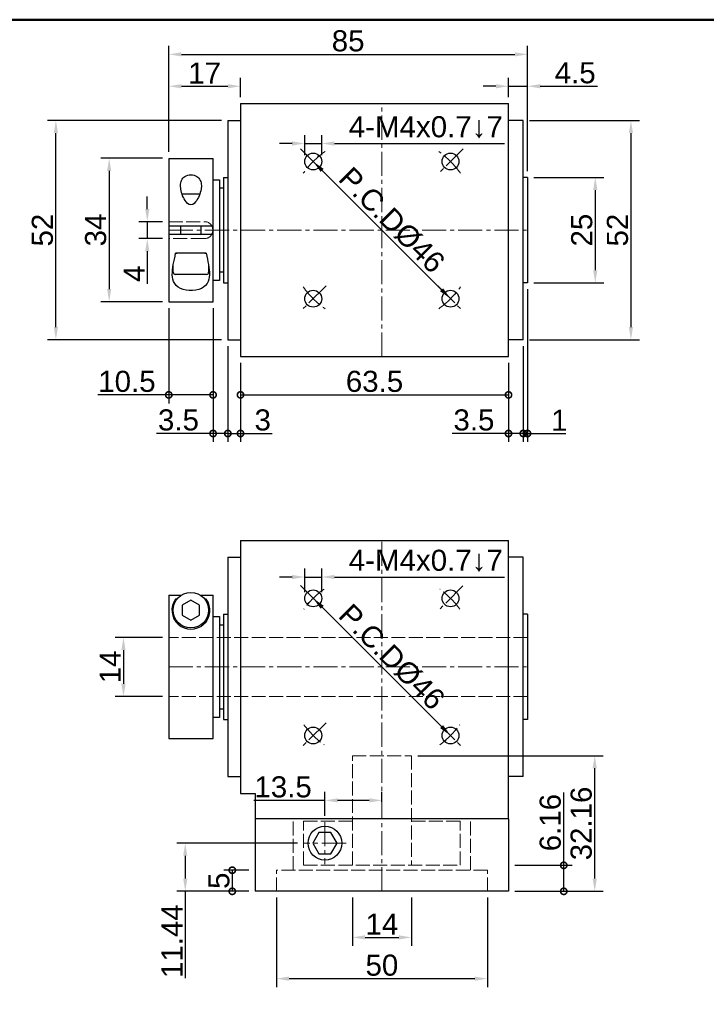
# Model space of a CAD drawing. Header units: millimetres. Extents: x 2723 to 3304, y 721 to 1129.
# Tile 3 of 8: x 2852 to 3014, y 895 to 1129. Entities that reach past the tile are written whole.
import ezdxf

# ---------------------------------------------------------------- set-up
doc = ezdxf.new("R2010")
doc.units = ezdxf.units.MM
doc.linetypes.add('CENTER2', pattern=[28.575, 19.05, -3.175, 3.175, -3.175])
doc.linetypes.add('DASHED', pattern=[0.2068, 0.1655, -0.0413])
for name, color, linetype, lineweight in [('中心線', 6, 'CENTER2', 5), ('剖面線', 2, 'DASHED', 5), ('圖框', 7, 'Continuous', 50), ('標註', 4, 'Continuous', 13)]:
    doc.layers.add(name, color=color, linetype=linetype, lineweight=lineweight)
doc.layers.add('產品', color=7, linetype='Continuous')
doc.styles.get("Standard").update_dxf_attribs({"font": 'arial.ttf'})
doc.dimstyles.new('yuetai', dxfattribs={"dimtxt": 5, "dimasz": 3, "dimexe": 2, "dimexo": 1.5, "dimtad": 1, "dimdsep": 46, "dimtxsty": 'Standard', "dimcen": 0, "dimadec": 0, "dimazin": 0, "dimtfac": 1, "dimtmove": 0, "dimatfit": 3, "dimfxl": 1, "dimarcsym": 0})

# ---------------------------------------------------------------- blocks, each defined once
blk = doc.blocks.new('標題欄框 下標註')
at = {"layer": '圖框'}
blk.add_lwpolyline([(2.28, 89.91), (287.28, 89.91), (287.28, 273.91), (2.28, 273.91)], close=True, dxfattribs=at)
blk = doc.blocks.new('_DotSmall')
at = {"color": 0, "linetype": 'ByBlock', "const_width": 0.5}
blk.add_lwpolyline([(-0.0625, 0, 1), (0.0625, 0, 1)], format="xyb", close=True, dxfattribs=at)
blk = doc.blocks.new('*D4')
at = {"layer": 'Defpoints', "color": 0, "transparency": 16777216}
for p in [(2967.55, 928.04), (2980.63, 928.04), (2967.55, 921.88)]:
    blk.add_point(p, dxfattribs=at)
at = {"layer": '標註', "color": 0, "lineweight": -2, "transparency": 16777216}
for p, q in [((2980.63, 928.04), (2980.63, 945.3)), ((2969.05, 928.04), (2982.63, 928.04)), ((2980.63, 921.88), (2980.63, 928.04)), ((2969.05, 921.88), (2982.63, 921.88))]:
    blk.add_line(p, q, dxfattribs=at)
at = {"layer": '標註', "color": 0, "lineweight": -2, "transparency": 16777216, "xscale": 3, "yscale": 3, "zscale": 3}
for p, rotation in [((2980.63, 928.04), 90), ((2980.63, 921.88), 270)]:
    blk.add_blockref('_DotSmall', p, dxfattribs=dict(at, rotation=rotation))
at = {"layer": '標註', "color": 0, "transparency": 16777216, "insert": (2977.45, 938.17), "char_height": 5, "attachment_point": 5, "rotation": 90}
blk.add_mtext('6.16', dxfattribs=at)
blk = doc.blocks.new('*D5')
at = {"layer": 'Defpoints', "color": 0, "transparency": 16777216}
for p in [(2944.55, 954.04), (2987.97, 954.04), (2967.55, 921.88)]:
    blk.add_point(p, dxfattribs=at)
at = {"layer": '標註', "color": 0, "lineweight": -2, "transparency": 16777216}
for p, q in [((2946.05, 954.04), (2989.97, 954.04)), ((2987.97, 924.88), (2987.97, 951.04)), ((2969.05, 921.88), (2989.97, 921.88))]:
    blk.add_line(p, q, dxfattribs=at)
at = {"layer": '標註', "color": 0, "transparency": 16777216}
for points in [[(2987.47, 951.04), (2988.47, 951.04), (2987.97, 954.04)], [(2987.47, 924.88), (2988.47, 924.88), (2987.97, 921.88)]]:
    blk.add_solid(points, dxfattribs=at)
at = {"layer": '標註', "color": 0, "transparency": 16777216, "insert": (2984.79, 937.96), "char_height": 5, "attachment_point": 5, "rotation": 90}
blk.add_mtext('32.16', dxfattribs=at)
blk = doc.blocks.new('*D6')
at = {"layer": 'Defpoints', "color": 0, "transparency": 16777216}
for p in [(2921.28, 1094.91), (2953.81, 1062.39), (2953.81, 1062.39)]:
    blk.add_point(p, dxfattribs=at)
at = {"layer": '標註', "color": 0, "lineweight": -2, "transparency": 16777216}
for p, q in [((2922.34, 1095.98), (2922.7, 1096.33)), ((2923.4, 1092.79), (2951.69, 1064.51)), ((2954.87, 1063.45), (2955.22, 1063.8))]:
    blk.add_line(p, q, dxfattribs=at)
at = {"layer": '標註', "color": 0, "transparency": 16777216}
for points in [[(2923.76, 1093.15), (2923.05, 1092.44), (2921.28, 1094.91)], [(2952.04, 1064.86), (2951.33, 1064.16), (2953.81, 1062.39)]]:
    blk.add_solid(points, dxfattribs=at)
at = {"layer": '標註', "color": 0, "transparency": 16777216, "insert": (2939.89, 1081), "char_height": 5, "attachment_point": 5, "rotation": 315}
blk.add_mtext('P.C.DØ46', dxfattribs=at)
blk = doc.blocks.new('*D7')
at = {"layer": 'Defpoints', "color": 0, "transparency": 16777216}
for p in [(2904.05, 1048.65), (2967.55, 1048.65), (2967.55, 1039.58)]:
    blk.add_point(p, dxfattribs=at)
at = {"layer": '標註', "color": 0, "lineweight": -2, "transparency": 16777216}
for p, q in [((2904.05, 1047.15), (2904.05, 1037.58)), ((2967.55, 1047.15), (2967.55, 1037.58)), ((2904.05, 1039.58), (2967.55, 1039.58))]:
    blk.add_line(p, q, dxfattribs=at)
at = {"layer": '標註', "color": 0, "lineweight": -2, "transparency": 16777216, "xscale": 3, "yscale": 3, "zscale": 3, "rotation": 180}
blk.add_blockref('_DotSmall', (2904.05, 1039.58), dxfattribs=at)
at = {"layer": '標註', "color": 0, "lineweight": -2, "transparency": 16777216, "xscale": 3, "yscale": 3, "zscale": 3}
blk.add_blockref('_DotSmall', (2967.55, 1039.58), dxfattribs=at)
at = {"layer": '標註', "color": 0, "transparency": 16777216, "insert": (2935.8, 1042.76), "char_height": 5, "attachment_point": 5}
blk.add_mtext('63.5', dxfattribs=at)
blk = doc.blocks.new('*D8')
at = {"layer": 'Defpoints', "color": 0, "transparency": 16777216}
for p in [(2901.05, 1052.65), (2904.05, 1048.65), (2901.05, 1030.43)]:
    blk.add_point(p, dxfattribs=at)
at = {"layer": '標註', "color": 0, "lineweight": -2, "transparency": 16777216}
for p, q in [((2901.05, 1051.15), (2901.05, 1028.43)), ((2904.05, 1047.15), (2904.05, 1028.43)), ((2901.05, 1030.43), (2904.05, 1030.43)), ((2904.05, 1030.43), (2911.57, 1030.43))]:
    blk.add_line(p, q, dxfattribs=at)
at = {"layer": '標註', "color": 0, "lineweight": -2, "transparency": 16777216, "xscale": 3, "yscale": 3, "zscale": 3, "rotation": 180}
blk.add_blockref('_DotSmall', (2901.05, 1030.43), dxfattribs=at)
at = {"layer": '標註', "color": 0, "lineweight": -2, "transparency": 16777216, "xscale": 3, "yscale": 3, "zscale": 3}
blk.add_blockref('_DotSmall', (2904.05, 1030.43), dxfattribs=at)
at = {"layer": '標註', "color": 0, "transparency": 16777216, "insert": (2909.31, 1033.61), "char_height": 5, "attachment_point": 5}
blk.add_mtext('3', dxfattribs=at)
blk = doc.blocks.new('*D9')
at = {"layer": 'Defpoints', "color": 0, "transparency": 16777216}
for p in [(2971.05, 1052.65), (2967.55, 1048.65), (2971.05, 1030.43)]:
    blk.add_point(p, dxfattribs=at)
at = {"layer": '標註', "color": 0, "lineweight": -2, "transparency": 16777216}
for p, q in [((2971.05, 1051.15), (2971.05, 1028.43)), ((2967.55, 1047.15), (2967.55, 1028.43)), ((2967.55, 1030.43), (2954.16, 1030.43)), ((2971.05, 1030.43), (2967.55, 1030.43))]:
    blk.add_line(p, q, dxfattribs=at)
at = {"layer": '標註', "color": 0, "lineweight": -2, "transparency": 16777216, "xscale": 3, "yscale": 3, "zscale": 3, "rotation": 180}
blk.add_blockref('_DotSmall', (2967.55, 1030.43), dxfattribs=at)
at = {"layer": '標註', "color": 0, "lineweight": -2, "transparency": 16777216, "xscale": 3, "yscale": 3, "zscale": 3}
blk.add_blockref('_DotSmall', (2971.05, 1030.43), dxfattribs=at)
at = {"layer": '標註', "color": 0, "transparency": 16777216, "insert": (2959.35, 1033.61), "char_height": 5, "attachment_point": 5}
blk.add_mtext('3.5', dxfattribs=at)
blk = doc.blocks.new('*D10')
at = {"layer": 'Defpoints', "color": 0, "transparency": 16777216}
for p in [(2887.05, 1061.65), (2897.55, 1061.65), (2887.05, 1039.58)]:
    blk.add_point(p, dxfattribs=at)
at = {"layer": '標註', "color": 0, "lineweight": -2, "transparency": 16777216}
for p, q in [((2887.05, 1060.15), (2887.05, 1037.58)), ((2897.55, 1060.15), (2897.55, 1037.58)), ((2887.05, 1039.58), (2870.24, 1039.58)), ((2897.55, 1039.58), (2887.05, 1039.58))]:
    blk.add_line(p, q, dxfattribs=at)
at = {"layer": '標註', "color": 0, "lineweight": -2, "transparency": 16777216, "xscale": 3, "yscale": 3, "zscale": 3, "rotation": 180}
blk.add_blockref('_DotSmall', (2887.05, 1039.58), dxfattribs=at)
at = {"layer": '標註', "color": 0, "lineweight": -2, "transparency": 16777216, "xscale": 3, "yscale": 3, "zscale": 3}
blk.add_blockref('_DotSmall', (2897.55, 1039.58), dxfattribs=at)
at = {"layer": '標註', "color": 0, "transparency": 16777216, "insert": (2877.14, 1042.76), "char_height": 5, "attachment_point": 5}
blk.add_mtext('10.5', dxfattribs=at)
blk = doc.blocks.new('*D11')
at = {"layer": 'Defpoints', "color": 0, "transparency": 16777216}
for p in [(2972.05, 1066.15), (2971.05, 1052.65), (2972.05, 1030.43)]:
    blk.add_point(p, dxfattribs=at)
at = {"layer": '標註', "color": 0, "lineweight": -2, "transparency": 16777216}
for p, q in [((2972.05, 1064.65), (2972.05, 1028.43)), ((2971.05, 1051.15), (2971.05, 1028.43)), ((2971.05, 1030.43), (2968.05, 1030.43)), ((2971.05, 1030.43), (2972.05, 1030.43)), ((2972.05, 1030.43), (2981.14, 1030.43))]:
    blk.add_line(p, q, dxfattribs=at)
at = {"layer": '標註', "color": 0, "lineweight": -2, "transparency": 16777216, "xscale": 3, "yscale": 3, "zscale": 3}
blk.add_blockref('_DotSmall', (2971.05, 1030.43), dxfattribs=at)
at = {"layer": '標註', "color": 0, "lineweight": -2, "transparency": 16777216, "xscale": 3, "yscale": 3, "zscale": 3, "rotation": 180}
blk.add_blockref('_DotSmall', (2972.05, 1030.43), dxfattribs=at)
at = {"layer": '標註', "color": 0, "transparency": 16777216, "insert": (2979.59, 1033.57), "char_height": 5, "attachment_point": 5}
blk.add_mtext('1', dxfattribs=at)
blk = doc.blocks.new('*D12')
at = {"layer": 'Defpoints', "color": 0, "transparency": 16777216}
for p in [(2972.05, 1091.15), (2972.05, 1066.15), (2988.1, 1066.15)]:
    blk.add_point(p, dxfattribs=at)
at = {"layer": '標註', "color": 0, "lineweight": -2, "transparency": 16777216}
for p, q in [((2973.55, 1091.15), (2990.1, 1091.15)), ((2988.1, 1088.15), (2988.1, 1069.15)), ((2973.55, 1066.15), (2990.1, 1066.15))]:
    blk.add_line(p, q, dxfattribs=at)
at = {"layer": '標註', "color": 0, "transparency": 16777216}
for points in [[(2987.6, 1088.15), (2988.6, 1088.15), (2988.1, 1091.15)], [(2987.6, 1069.15), (2988.6, 1069.15), (2988.1, 1066.15)]]:
    blk.add_solid(points, dxfattribs=at)
at = {"layer": '標註', "color": 0, "transparency": 16777216, "insert": (2984.92, 1078.65), "char_height": 5, "attachment_point": 5, "rotation": 90}
blk.add_mtext('25', dxfattribs=at)
blk = doc.blocks.new('*D13')
at = {"layer": 'Defpoints', "color": 0, "transparency": 16777216}
for p in [(2971.05, 1104.65), (2971.05, 1052.65), (2996.55, 1052.65)]:
    blk.add_point(p, dxfattribs=at)
at = {"layer": '標註', "color": 0, "lineweight": -2, "transparency": 16777216}
for p, q in [((2972.55, 1104.65), (2998.55, 1104.65)), ((2996.55, 1101.65), (2996.55, 1055.65)), ((2972.55, 1052.65), (2998.55, 1052.65))]:
    blk.add_line(p, q, dxfattribs=at)
at = {"layer": '標註', "color": 0, "transparency": 16777216}
for points in [[(2996.05, 1101.65), (2997.05, 1101.65), (2996.55, 1104.65)], [(2996.05, 1055.65), (2997.05, 1055.65), (2996.55, 1052.65)]]:
    blk.add_solid(points, dxfattribs=at)
at = {"layer": '標註', "color": 0, "transparency": 16777216, "insert": (2993.38, 1078.65), "char_height": 5, "attachment_point": 5, "rotation": 90}
blk.add_mtext('52', dxfattribs=at)
blk = doc.blocks.new('*D20')
at = {"layer": 'Defpoints', "color": 0, "transparency": 16777216}
for p in [(2921.28, 991.34), (2921.28, 991.34), (2953.81, 958.82)]:
    blk.add_point(p, dxfattribs=at)
at = {"layer": '標註', "color": 0, "lineweight": -2, "transparency": 16777216}
for p, q in [((2920.22, 990.28), (2919.87, 989.93)), ((2951.69, 960.94), (2923.4, 989.22)), ((2952.75, 957.76), (2952.4, 957.4))]:
    blk.add_line(p, q, dxfattribs=at)
at = {"layer": '標註', "color": 0, "transparency": 16777216}
for points in [[(2923.76, 989.58), (2923.05, 988.87), (2921.28, 991.34)], [(2952.04, 961.29), (2951.33, 960.58), (2953.81, 958.82)]]:
    blk.add_solid(points, dxfattribs=at)
at = {"layer": '標註', "color": 0, "transparency": 16777216, "insert": (2939.89, 977.43), "char_height": 5, "attachment_point": 5, "rotation": 315}
blk.add_mtext('P.C.DØ46', dxfattribs=at)
blk = doc.blocks.new('*D22')
at = {"layer": 'Defpoints', "color": 0, "transparency": 16777216}
for p in [(2930.55, 921.88), (2944.55, 921.88), (2944.55, 910.95)]:
    blk.add_point(p, dxfattribs=at)
at = {"layer": '標註', "color": 0, "lineweight": -2, "transparency": 16777216}
for p, q in [((2930.55, 920.38), (2930.55, 908.95)), ((2944.55, 920.38), (2944.55, 908.95)), ((2933.55, 910.95), (2941.55, 910.95))]:
    blk.add_line(p, q, dxfattribs=at)
at = {"layer": '標註', "color": 0, "transparency": 16777216}
for points in [[(2933.55, 911.45), (2933.55, 910.45), (2930.55, 910.95)], [(2941.55, 911.45), (2941.55, 910.45), (2944.55, 910.95)]]:
    blk.add_solid(points, dxfattribs=at)
at = {"layer": '標註', "color": 0, "transparency": 16777216, "insert": (2937.55, 914.09), "char_height": 5, "attachment_point": 5}
blk.add_mtext('14', dxfattribs=at)
blk = doc.blocks.new('*D23')
at = {"layer": 'Defpoints', "color": 0, "transparency": 16777216}
for p in [(2912.55, 921.88), (2962.55, 921.88), (2962.55, 901.17)]:
    blk.add_point(p, dxfattribs=at)
at = {"layer": '標註', "color": 0, "lineweight": -2, "transparency": 16777216}
for p, q in [((2912.55, 920.38), (2912.55, 899.17)), ((2962.55, 920.38), (2962.55, 899.17)), ((2915.55, 901.17), (2959.55, 901.17))]:
    blk.add_line(p, q, dxfattribs=at)
at = {"layer": '標註', "color": 0, "transparency": 16777216}
for points in [[(2915.55, 901.67), (2915.55, 900.67), (2912.55, 901.17)], [(2959.55, 901.67), (2959.55, 900.67), (2962.55, 901.17)]]:
    blk.add_solid(points, dxfattribs=at)
at = {"layer": '標註', "color": 0, "transparency": 16777216, "insert": (2937.55, 904.34), "char_height": 5, "attachment_point": 5}
blk.add_mtext('50', dxfattribs=at)
blk = doc.blocks.new('*D24')
at = {"layer": 'Defpoints', "color": 0, "transparency": 16777216}
for p in [(2860.31, 1104.65), (2901.05, 1104.65), (2901.05, 1052.65)]:
    blk.add_point(p, dxfattribs=at)
at = {"layer": '標註', "color": 0, "lineweight": -2, "transparency": 16777216}
for p, q in [((2899.55, 1104.65), (2858.31, 1104.65)), ((2860.31, 1055.65), (2860.31, 1101.65)), ((2899.55, 1052.65), (2858.31, 1052.65))]:
    blk.add_line(p, q, dxfattribs=at)
at = {"layer": '標註', "color": 0, "transparency": 16777216}
for points in [[(2859.81, 1101.65), (2860.81, 1101.65), (2860.31, 1104.65)], [(2859.81, 1055.65), (2860.81, 1055.65), (2860.31, 1052.65)]]:
    blk.add_solid(points, dxfattribs=at)
at = {"layer": '標註', "color": 0, "transparency": 16777216, "insert": (2857.13, 1078.65), "char_height": 5, "attachment_point": 5, "rotation": 90}
blk.add_mtext('52', dxfattribs=at)
blk = doc.blocks.new('*D26')
at = {"layer": 'Defpoints', "color": 0, "transparency": 16777216}
for p in [(2923.28, 1099.19), (2919.28, 1094.91), (2923.28, 1094.91)]:
    blk.add_point(p, dxfattribs=at)
at = {"layer": '標註', "color": 0, "lineweight": -2, "transparency": 16777216}
for p, q in [((2919.28, 1096.41), (2919.28, 1101.19)), ((2923.28, 1096.41), (2923.28, 1101.19)), ((2916.28, 1099.19), (2913.28, 1099.19)), ((2919.28, 1099.19), (2923.28, 1099.19)), ((2926.28, 1099.19), (2966.62, 1099.19))]:
    blk.add_line(p, q, dxfattribs=at)
at = {"layer": '標註', "color": 0, "transparency": 16777216}
for points in [[(2916.28, 1099.69), (2916.28, 1098.69), (2919.28, 1099.19)], [(2926.28, 1099.69), (2926.28, 1098.69), (2923.28, 1099.19)]]:
    blk.add_solid(points, dxfattribs=at)
at = {"layer": '標註', "color": 0, "transparency": 16777216, "insert": (2947.95, 1103.05), "char_height": 5, "attachment_point": 5}
blk.add_mtext('4-M4x0.7↓7', dxfattribs=at)
blk = doc.blocks.new('*D37')
at = {"layer": 'Defpoints', "color": 0, "transparency": 16777216}
for p in [(2937.55, 943.44), (2937.55, 941.59), (2924.05, 938.29)]:
    blk.add_point(p, dxfattribs=at)
at = {"layer": '標註', "color": 0, "lineweight": -2, "transparency": 16777216}
for p, q in [((2924.05, 943.44), (2907.24, 943.44)), ((2924.05, 939.79), (2924.05, 945.44)), ((2934.55, 943.44), (2927.05, 943.44)), ((2937.55, 943.09), (2937.55, 945.44))]:
    blk.add_line(p, q, dxfattribs=at)
at = {"layer": '標註', "color": 0, "transparency": 16777216}
for points in [[(2927.05, 943.94), (2927.05, 942.94), (2924.05, 943.44)], [(2934.55, 943.94), (2934.55, 942.94), (2937.55, 943.44)]]:
    blk.add_solid(points, dxfattribs=at)
at = {"layer": '標註', "color": 0, "transparency": 16777216, "insert": (2914.14, 946.61), "char_height": 5, "attachment_point": 5}
blk.add_mtext('13.5', dxfattribs=at)
blk = doc.blocks.new('*D40')
at = {"layer": 'Defpoints', "color": 0, "transparency": 16777216}
for p in [(2887.05, 1095.68), (2872.93, 1061.68), (2887.05, 1061.68)]:
    blk.add_point(p, dxfattribs=at)
at = {"layer": '標註', "color": 0, "lineweight": -2, "transparency": 16777216}
for p, q in [((2885.55, 1095.68), (2870.93, 1095.68)), ((2872.93, 1092.68), (2872.93, 1064.68)), ((2885.55, 1061.68), (2870.93, 1061.68))]:
    blk.add_line(p, q, dxfattribs=at)
at = {"layer": '標註', "color": 0, "transparency": 16777216}
for points in [[(2872.43, 1092.68), (2873.43, 1092.68), (2872.93, 1095.68)], [(2872.43, 1064.68), (2873.43, 1064.68), (2872.93, 1061.68)]]:
    blk.add_solid(points, dxfattribs=at)
at = {"layer": '標註', "color": 0, "transparency": 16777216, "insert": (2869.75, 1078.68), "char_height": 5, "attachment_point": 5, "rotation": 90}
blk.add_mtext('34', dxfattribs=at)
blk = doc.blocks.new('*D41')
at = {"layer": 'Defpoints', "color": 0, "transparency": 16777216}
for p in [(2923.28, 996.4), (2919.28, 991.34), (2923.28, 991.34)]:
    blk.add_point(p, dxfattribs=at)
at = {"layer": '標註', "color": 0, "lineweight": -2, "transparency": 16777216}
for p, q in [((2919.28, 992.84), (2919.28, 998.4)), ((2923.28, 992.84), (2923.28, 998.4)), ((2916.28, 996.4), (2913.28, 996.4)), ((2919.28, 996.4), (2923.28, 996.4)), ((2926.28, 996.4), (2966.62, 996.4))]:
    blk.add_line(p, q, dxfattribs=at)
at = {"layer": '標註', "color": 0, "transparency": 16777216}
for points in [[(2916.28, 996.9), (2916.28, 995.9), (2919.28, 996.4)], [(2926.28, 996.9), (2926.28, 995.9), (2923.28, 996.4)]]:
    blk.add_solid(points, dxfattribs=at)
at = {"layer": '標註', "color": 0, "transparency": 16777216, "insert": (2947.95, 1000.26), "char_height": 5, "attachment_point": 5}
blk.add_mtext('4-M4x0.7↓7', dxfattribs=at)
blk = doc.blocks.new('*D42')
at = {"layer": 'Defpoints', "color": 0, "transparency": 16777216}
for p in [(2887.05, 982.08), (2876.32, 968.08), (2887.05, 968.08)]:
    blk.add_point(p, dxfattribs=at)
at = {"layer": '標註', "color": 0, "lineweight": -2, "transparency": 16777216}
for p, q in [((2885.55, 982.08), (2874.32, 982.08)), ((2876.32, 979.08), (2876.32, 971.08)), ((2885.55, 968.08), (2874.32, 968.08))]:
    blk.add_line(p, q, dxfattribs=at)
at = {"layer": '標註', "color": 0, "transparency": 16777216}
for points in [[(2875.82, 979.08), (2876.82, 979.08), (2876.32, 982.08)], [(2875.82, 971.08), (2876.82, 971.08), (2876.32, 968.08)]]:
    blk.add_solid(points, dxfattribs=at)
at = {"layer": '標註', "color": 0, "transparency": 16777216, "insert": (2873.18, 975.08), "char_height": 5, "attachment_point": 5, "rotation": 90}
blk.add_mtext('14', dxfattribs=at)
blk = doc.blocks.new('*D44')
at = {"layer": 'Defpoints', "color": 0, "transparency": 16777216}
for p in [(2919.05, 933.32), (2890.96, 921.88), (2907.55, 921.88)]:
    blk.add_point(p, dxfattribs=at)
at = {"layer": '標註', "color": 0, "lineweight": -2, "transparency": 16777216}
for p, q in [((2917.55, 933.32), (2888.96, 933.32)), ((2890.96, 930.32), (2890.96, 924.88)), ((2906.05, 921.88), (2888.96, 921.88)), ((2890.96, 921.88), (2890.96, 901.25))]:
    blk.add_line(p, q, dxfattribs=at)
at = {"layer": '標註', "color": 0, "transparency": 16777216}
for points in [[(2890.46, 930.32), (2891.46, 930.32), (2890.96, 933.32)], [(2890.46, 924.88), (2891.46, 924.88), (2890.96, 921.88)]]:
    blk.add_solid(points, dxfattribs=at)
at = {"layer": '標註', "color": 0, "transparency": 16777216, "insert": (2887.83, 910.06), "char_height": 5, "attachment_point": 5, "rotation": 90}
blk.add_mtext('11.44', dxfattribs=at)
blk = doc.blocks.new('*D45')
at = {"layer": 'Defpoints', "color": 0, "transparency": 16777216}
for p in [(2919.05, 933.32), (2890.96, 921.88), (2907.55, 921.88)]:
    blk.add_point(p, dxfattribs=at)
at = {"layer": '標註', "color": 0, "lineweight": -2, "transparency": 16777216}
for p, q in [((2917.55, 933.32), (2888.96, 933.32)), ((2890.96, 930.32), (2890.96, 924.88)), ((2906.05, 921.88), (2888.96, 921.88)), ((2890.96, 921.88), (2890.96, 901.25))]:
    blk.add_line(p, q, dxfattribs=at)
at = {"layer": '標註', "color": 0, "transparency": 16777216}
for points in [[(2890.46, 930.32), (2891.46, 930.32), (2890.96, 933.32)], [(2890.46, 924.88), (2891.46, 924.88), (2890.96, 921.88)]]:
    blk.add_solid(points, dxfattribs=at)
at = {"layer": '標註', "color": 0, "transparency": 16777216, "insert": (2887.83, 910.06), "char_height": 5, "attachment_point": 5, "rotation": 90}
blk.add_mtext('11.44', dxfattribs=at)
blk = doc.blocks.new('*D46')
at = {"layer": 'Defpoints', "color": 0, "transparency": 16777216}
for p in [(2907.55, 926.88), (2902.1, 921.88), (2907.55, 921.88)]:
    blk.add_point(p, dxfattribs=at)
at = {"layer": '標註', "color": 0, "lineweight": -2, "transparency": 16777216}
for p, q in [((2906.05, 926.88), (2900.1, 926.88)), ((2902.1, 926.88), (2902.1, 921.88)), ((2906.05, 921.88), (2900.1, 921.88))]:
    blk.add_line(p, q, dxfattribs=at)
at = {"layer": '標註', "color": 0, "lineweight": -2, "transparency": 16777216, "xscale": 3, "yscale": 3, "zscale": 3}
for p, rotation in [((2902.1, 926.88), 90), ((2902.1, 921.88), 270)]:
    blk.add_blockref('_DotSmall', p, dxfattribs=dict(at, rotation=rotation))
at = {"layer": '標註', "color": 0, "transparency": 16777216, "insert": (2898.94, 924.38), "char_height": 5, "attachment_point": 5, "rotation": 90}
blk.add_mtext('5', dxfattribs=at)
blk = doc.blocks.new('*D47')
at = {"layer": 'Defpoints', "color": 0, "ltscale": 5, "transparency": 16777216}
for p in [(2887.06, 1080.65), (2881.96, 1076.65), (2887.06, 1076.65)]:
    blk.add_point(p, dxfattribs=at)
at = {"layer": '標註', "color": 0, "lineweight": -2, "ltscale": 5, "transparency": 16777216}
for p, q in [((2881.96, 1083.65), (2881.96, 1086.65)), ((2885.56, 1080.65), (2879.96, 1080.65)), ((2881.96, 1080.65), (2881.96, 1076.65)), ((2885.56, 1076.65), (2879.96, 1076.65)), ((2881.96, 1073.65), (2881.96, 1065.94))]:
    blk.add_line(p, q, dxfattribs=at)
at = {"layer": '標註', "color": 0, "ltscale": 5, "transparency": 16777216}
for points in [[(2881.46, 1083.65), (2882.46, 1083.65), (2881.96, 1080.65)], [(2881.46, 1073.65), (2882.46, 1073.65), (2881.96, 1076.65)]]:
    blk.add_solid(points, dxfattribs=at)
at = {"layer": '標註', "color": 0, "ltscale": 5, "transparency": 16777216, "insert": (2878.83, 1068.3), "char_height": 5, "attachment_point": 5, "rotation": 90}
blk.add_mtext('4', dxfattribs=at)
blk = doc.blocks.new('*D48')
at = {"layer": 'Defpoints', "color": 0, "transparency": 16777216}
for p in [(2897.55, 1061.65), (2901.05, 1052.65), (2897.55, 1030.43)]:
    blk.add_point(p, dxfattribs=at)
at = {"layer": '標註', "color": 0, "lineweight": -2, "transparency": 16777216}
for p, q in [((2897.55, 1060.15), (2897.55, 1028.43)), ((2901.05, 1051.15), (2901.05, 1028.43)), ((2897.55, 1030.43), (2884.16, 1030.43)), ((2901.05, 1030.43), (2897.55, 1030.43))]:
    blk.add_line(p, q, dxfattribs=at)
at = {"layer": '標註', "color": 0, "lineweight": -2, "transparency": 16777216, "xscale": 3, "yscale": 3, "zscale": 3, "rotation": 180}
blk.add_blockref('_DotSmall', (2897.55, 1030.43), dxfattribs=at)
at = {"layer": '標註', "color": 0, "lineweight": -2, "transparency": 16777216, "xscale": 3, "yscale": 3, "zscale": 3}
blk.add_blockref('_DotSmall', (2901.05, 1030.43), dxfattribs=at)
at = {"layer": '標註', "color": 0, "transparency": 16777216, "insert": (2889.35, 1033.61), "char_height": 5, "attachment_point": 5}
blk.add_mtext('3.5', dxfattribs=at)
blk = doc.blocks.new('*D49')
at = {"layer": 'Defpoints', "color": 0, "transparency": 16777216}
for p in [(2972.05, 1120.32), (2887.05, 1095.68), (2972.05, 1091.15)]:
    blk.add_point(p, dxfattribs=at)
at = {"layer": '標註', "color": 0, "lineweight": -2, "transparency": 16777216}
for p, q in [((2887.05, 1097.18), (2887.05, 1122.32)), ((2972.05, 1092.65), (2972.05, 1122.32)), ((2890.05, 1120.32), (2969.05, 1120.32))]:
    blk.add_line(p, q, dxfattribs=at)
at = {"layer": '標註', "color": 0, "transparency": 16777216}
for points in [[(2890.05, 1120.82), (2890.05, 1119.82), (2887.05, 1120.32)], [(2969.05, 1120.82), (2969.05, 1119.82), (2972.05, 1120.32)]]:
    blk.add_solid(points, dxfattribs=at)
at = {"layer": '標註', "color": 0, "transparency": 16777216, "insert": (2929.55, 1123.5), "char_height": 5, "attachment_point": 5}
blk.add_mtext('85', dxfattribs=at)
blk = doc.blocks.new('*D50')
at = {"layer": 'Defpoints', "color": 0, "ltscale": 5, "transparency": 16777216}
for p in [(2904.05, 1112.76), (2904.05, 1108.65), (2887.05, 1095.68)]:
    blk.add_point(p, dxfattribs=at)
at = {"layer": '標註', "color": 0, "lineweight": -2, "ltscale": 5, "transparency": 16777216}
for p, q in [((2887.05, 1097.18), (2887.05, 1114.76)), ((2904.05, 1110.15), (2904.05, 1114.76)), ((2890.05, 1112.76), (2901.05, 1112.76))]:
    blk.add_line(p, q, dxfattribs=at)
at = {"layer": '標註', "color": 0, "ltscale": 5, "transparency": 16777216}
for points in [[(2890.05, 1113.26), (2890.05, 1112.26), (2887.05, 1112.76)], [(2901.05, 1113.26), (2901.05, 1112.26), (2904.05, 1112.76)]]:
    blk.add_solid(points, dxfattribs=at)
at = {"layer": '標註', "color": 0, "ltscale": 5, "transparency": 16777216, "insert": (2895.55, 1115.89), "char_height": 5, "attachment_point": 5}
blk.add_mtext('17', dxfattribs=at)
blk = doc.blocks.new('*D51')
at = {"layer": 'Defpoints', "color": 0, "ltscale": 5, "transparency": 16777216}
for p in [(2972.05, 1112.76), (2967.55, 1108.65), (2972.05, 1091.15)]:
    blk.add_point(p, dxfattribs=at)
at = {"layer": '標註', "color": 0, "lineweight": -2, "ltscale": 5, "transparency": 16777216}
for p, q in [((2967.55, 1110.15), (2967.55, 1114.76)), ((2972.05, 1092.65), (2972.05, 1114.76)), ((2964.55, 1112.76), (2961.55, 1112.76)), ((2967.55, 1112.76), (2972.05, 1112.76)), ((2975.05, 1112.76), (2988.64, 1112.76))]:
    blk.add_line(p, q, dxfattribs=at)
at = {"layer": '標註', "color": 0, "ltscale": 5, "transparency": 16777216}
for points in [[(2964.55, 1113.26), (2964.55, 1112.26), (2967.55, 1112.76)], [(2975.05, 1113.26), (2975.05, 1112.26), (2972.05, 1112.76)]]:
    blk.add_solid(points, dxfattribs=at)
at = {"layer": '標註', "color": 0, "ltscale": 5, "transparency": 16777216, "insert": (2983.34, 1115.93), "char_height": 5, "attachment_point": 5}
blk.add_mtext('4.5', dxfattribs=at)

msp = doc.modelspace()

# ---------------------------------------------------------------- linework, layer by layer
at = {"layer": '中心線', "ltscale": 0.3}
for p, q in [((2937.546, 1048.651), (2937.546, 1108.651)), ((2918.252, 1097.945), (2924.313, 1091.884)), ((2956.84, 1097.945), (2950.779, 1091.884)), ((2887.046, 1078.651), (2972.046, 1078.651)), ((2924.313, 1065.418), (2918.252, 1059.357)), ((2950.779, 1065.418), (2956.84, 1059.357)), ((2937.546, 921.88), (2937.546, 1005.08)), ((2918.252, 994.373), (2924.313, 988.313)), ((2956.739, 994.272), (2950.678, 988.212)), ((2887.046, 975.08), (2972.046, 975.08)), ((2924.313, 961.847), (2918.252, 955.786)), ((2950.779, 961.847), (2956.84, 955.786)), ((2924.046, 938.29), (2924.046, 928.29)), ((2929.046, 933.29), (2919.046, 933.29))]:
    msp.add_line(p, q, dxfattribs=at)
for centre, start, end in [((2937.546, 1078.651), 125.86578, 144.13422), ((2937.546, 1078.651), 35.86578, 54.13422), ((2937.546, 1078.651), 215.86578, 234.13422), ((2937.546, 1078.651), 305.86578, 324.13422), ((2937.546, 975.08), 126.54531, 143.45469), ((2937.546, 975.08), 36.54531, 53.45469), ((2937.546, 975.08), 216.54531, 233.45469), ((2937.546, 975.08), 306.54531, 323.45469)]:
    msp.add_arc(centre, 23, start, end, dxfattribs=at)
at = {"layer": '剖面線', "ltscale": 20}
for p, q in [((2887.056, 1080.651), (2895.556, 1080.651)), ((2895.556, 1076.651), (2887.056, 1076.651)), ((2972.046, 982.08), (2887.046, 982.08)), ((2972.046, 968.08), (2887.046, 968.08)), ((2930.546, 954.04), (2944.546, 954.04)), ((2930.546, 928.04), (2930.546, 954.04)), ((2944.546, 954.04), (2944.546, 928.04)), ((2916.546, 926.88), (2916.546, 939.08)), ((2930.546, 939.08), (2916.546, 939.08)), ((2930.546, 938.54), (2918.974, 938.54)), ((2918.974, 928.04), (2918.974, 938.54)), ((2958.546, 939.08), (2944.546, 939.08)), ((2956.117, 938.54), (2944.546, 938.54)), ((2956.117, 928.04), (2956.117, 938.54)), ((2958.546, 926.88), (2958.546, 939.08)), ((2962.546, 926.88), (2912.546, 926.88)), ((2912.546, 921.88), (2912.546, 926.88)), ((2918.974, 928.04), (2956.117, 928.04)), ((2962.546, 921.88), (2962.546, 926.88)), ((2912.546, 921.88), (2962.546, 921.88))]:
    msp.add_line(p, q, dxfattribs=at)
for start, end in [(30, 90.00696), (270.17553, 330)]:
    msp.add_arc((2895.546, 1078.651), 2, start, end, dxfattribs=at)
at = {"layer": '產品'}
for p, q in [((2904.046, 1108.651), (2967.546, 1108.651)), ((2904.046, 1108.651), (2904.046, 1048.651)), ((2967.546, 1048.651), (2967.546, 1108.651)), ((2901.046, 1104.651), (2901.046, 1052.651)), ((2901.046, 1104.651), (2904.046, 1104.651)), ((2971.046, 1104.651), (2967.546, 1104.651)), ((2971.046, 1052.651), (2971.046, 1104.651)), ((2887.046, 1095.651), (2887.046, 1061.651)), ((2887.046, 1095.651), (2897.546, 1095.651)), ((2897.546, 1061.651), (2897.546, 1095.651)), ((2897.546, 1090.601), (2899.046, 1090.601)), ((2899.046, 1090.601), (2899.046, 1066.701)), ((2900.046, 1091.151), (2900.046, 1066.151)), ((2900.046, 1091.151), (2901.046, 1091.151)), ((2972.046, 1091.151), (2971.046, 1091.151)), ((2972.046, 1091.151), (2972.046, 1066.151)), ((2899.046, 1088.651), (2900.046, 1088.651)), ((2895.951, 1073.151), (2888.641, 1073.151)), ((2888.736, 1073.151), (2888.986, 1073.151)), ((2895.605, 1073.151), (2895.856, 1073.151)), ((2895.996, 1068.151), (2888.596, 1068.151)), ((2900.046, 1068.651), (2899.046, 1068.651)), ((2899.046, 1066.701), (2897.546, 1066.701)), ((2900.046, 1066.151), (2901.046, 1066.151)), ((2972.046, 1066.151), (2971.046, 1066.151)), ((2887.046, 1061.651), (2897.546, 1061.651)), ((2901.046, 1052.651), (2904.046, 1052.651)), ((2971.046, 1052.651), (2967.546, 1052.651)), ((2904.046, 1048.651), (2967.546, 1048.651)), ((2904.046, 1005.08), (2904.046, 945.08)), ((2904.046, 1005.08), (2967.546, 1005.08)), ((2967.546, 939.08), (2967.546, 1005.08)), ((2901.046, 1001.08), (2901.046, 949.08)), ((2901.046, 1001.08), (2904.046, 1001.08)), ((2971.046, 1001.08), (2967.546, 1001.08)), ((2971.046, 949.08), (2971.046, 1001.08)), ((2887.046, 992.08), (2887.046, 958.08)), ((2887.046, 992.08), (2890.035, 992.08)), ((2889.017, 991.165), (2888.641, 991.165)), ((2892.296, 990.907), (2890.246, 989.724)), ((2894.346, 989.724), (2892.296, 990.907)), ((2894.557, 992.08), (2897.546, 992.08)), ((2895.951, 991.165), (2895.574, 991.165)), ((2897.546, 958.08), (2897.546, 992.08)), ((2890.246, 989.724), (2890.246, 987.357)), ((2894.346, 987.357), (2894.346, 989.724)), ((2900.046, 987.58), (2900.046, 962.58)), ((2900.046, 987.58), (2901.046, 987.58)), ((2972.046, 987.58), (2971.046, 987.58)), ((2972.046, 987.58), (2972.046, 962.58)), ((2890.246, 987.357), (2892.296, 986.173)), ((2892.296, 986.173), (2894.346, 987.357)), ((2897.546, 987.03), (2899.046, 987.03)), ((2899.046, 987.03), (2899.046, 963.13)), ((2899.046, 985.08), (2900.046, 985.08)), ((2900.046, 965.08), (2899.046, 965.08)), ((2899.046, 963.13), (2897.546, 963.13)), ((2900.046, 962.58), (2901.046, 962.58)), ((2972.046, 962.58), (2971.046, 962.58)), ((2887.046, 958.08), (2897.546, 958.08)), ((2901.046, 949.08), (2904.046, 949.08)), ((2971.046, 949.08), (2967.546, 949.08)), ((2904.046, 945.08), (2907.546, 945.08)), ((2907.546, 945.08), (2907.546, 939.08)), ((2967.546, 939.08), (2907.546, 939.08)), ((2907.546, 939.08), (2907.546, 921.88)), ((2967.546, 939.08), (2967.546, 921.88)), ((2967.546, 921.88), (2907.546, 921.88))]:
    msp.add_line(p, q, dxfattribs=at)
at = {"layer": '產品', "ltscale": 5}
for p, q in [((2894.382, 1087.151), (2890.21, 1087.151)), ((2887.046, 1079.651), (2897.546, 1079.651)), ((2889.846, 1079.651), (2889.846, 1077.651)), ((2894.746, 1077.651), (2894.746, 1079.651)), ((2887.046, 1077.651), (2897.546, 1077.651)), ((2888.096, 1068.651), (2888.096, 1070.294)), ((2896.496, 1070.294), (2896.496, 1068.651))]:
    msp.add_line(p, q, dxfattribs=at)
at = {"layer": '產品', "flags": 128}
for points in [[(2889.803, 1089.257), (2889.83, 1089.561), (2889.885, 1089.863), (2889.969, 1090.159), (2890.085, 1090.443), (2890.235, 1090.709), (2890.419, 1090.954), (2890.637, 1091.174), (2890.896, 1091.37), (2891.202, 1091.539), (2891.548, 1091.667), (2891.918, 1091.746), (2892.296, 1091.772), (2892.673, 1091.746), (2893.044, 1091.667), (2893.389, 1091.539), (2893.696, 1091.37), (2893.955, 1091.174), (2894.173, 1090.954), (2894.356, 1090.709), (2894.506, 1090.443), (2894.623, 1090.159), (2894.707, 1089.863), (2894.761, 1089.561), (2894.789, 1089.257)], [(2894.789, 1089.257), (2894.691, 1088.382), (2894.621, 1087.995), (2894.524, 1087.6), (2894.401, 1087.203), (2894.255, 1086.809), (2894.086, 1086.422), (2893.895, 1086.05), (2893.68, 1085.692), (2893.417, 1085.329), (2893.106, 1085), (2892.74, 1084.748), (2892.296, 1084.639), (2891.852, 1084.748), (2891.486, 1085), (2891.175, 1085.329), (2890.911, 1085.692), (2890.697, 1086.05), (2890.506, 1086.422), (2890.337, 1086.809), (2890.19, 1087.203), (2890.068, 1087.6), (2889.97, 1087.995), (2889.9, 1088.382), (2889.803, 1089.257)], [(2895.951, 1073.151), (2896.085, 1072.466), (2896.204, 1071.794), (2896.334, 1071.135), (2896.463, 1070.491), (2896.568, 1069.862), (2896.645, 1069.251), (2896.69, 1068.658), (2896.694, 1068.083), (2896.651, 1067.529), (2896.55, 1066.995), (2896.382, 1066.481), (2896.125, 1065.981), (2895.769, 1065.522), (2895.314, 1065.127), (2894.78, 1064.809), (2894.154, 1064.562), (2893.433, 1064.388), (2892.671, 1064.302), (2891.92, 1064.302), (2891.159, 1064.388), (2890.438, 1064.562), (2889.812, 1064.809), (2889.277, 1065.127), (2888.822, 1065.522), (2888.466, 1065.981), (2888.209, 1066.481), (2888.041, 1066.995), (2887.941, 1067.529), (2887.897, 1068.083), (2887.902, 1068.658), (2887.946, 1069.251), (2888.023, 1069.862), (2888.129, 1070.491), (2888.258, 1071.135), (2888.406, 1071.794), (2888.537, 1072.466), (2888.641, 1073.151)]]:
    msp.add_lwpolyline(points, dxfattribs=at)
at = {"layer": '產品'}
msp.add_lwpolyline([(2925.489, 930.79), (2926.933, 933.29), (2925.489, 935.79), (2922.602, 935.79), (2921.159, 933.29), (2922.602, 930.79)], close=True, dxfattribs=at)
for centre, radius in [((2921.282, 1094.914), 2), ((2953.809, 1094.914), 2), ((2921.282, 1062.388), 2), ((2953.809, 1062.388), 2), ((2892.296, 988.54), 4.2), ((2921.282, 991.343), 2), ((2953.809, 991.343), 2), ((2921.282, 958.816), 2), ((2953.809, 958.816), 2), ((2924.046, 933.29), 4)]:
    msp.add_circle(centre, radius, dxfattribs=at)
at = {"layer": '產品', "ltscale": 5}
for centre, radius, start, end in [((2895.546, 1078.651), 2, 330, 30), ((2888.596, 1068.651), 0.5, 180, 270), ((2895.996, 1068.651), 0.5, 270, 0), ((2892.296, 988.54), 4.5, 144.31434, 35.68566)]:
    msp.add_arc(centre, radius, start, end, dxfattribs=at)

# ---------------------------------------------------------------- block references
at = {"layer": '圖框', "xscale": 2.038486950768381, "yscale": 2.038486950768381, "zscale": 2.038486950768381}
msp.add_blockref('標題欄框 下標註', (2718.554, 570.181), dxfattribs=at)

# ---------------------------------------------------------------- dimensions: what is measured, and where the dimension line sits
at = {"layer": '標註'}
for base, p1, p2, picture, middle in [((2972.046, 1120.324), (2887.046, 1095.68), (2972.046, 1091.151), '*D49', (2929.546, 1123.502)), ((2962.546, 901.166), (2912.546, 921.88), (2962.546, 921.88), '*D23', (2937.546, 904.343)), ((2944.546, 910.952), (2930.546, 921.88), (2944.546, 921.88), '*D22', (2937.546, 914.088))]:
    dim = msp.add_linear_dim(base=base, p1=p1, p2=p2, dimstyle='yuetai', dxfattribs=at)
    dim.commit()
    dim.dimension.update_dxf_attribs({"geometry": picture, "text_midpoint": middle})
at = {"layer": '標註', "ltscale": 5}
for base, p1, p2, picture, middle in [((2904.046, 1112.757), (2887.046, 1095.68), (2904.046, 1108.651), '*D50', (2895.546, 1115.893)), ((2972.046, 1112.757), (2967.546, 1108.651), (2972.046, 1091.151), '*D51', (2983.342, 1115.925))]:
    dim = msp.add_linear_dim(base=base, p1=p1, p2=p2, dimstyle='yuetai', dxfattribs=at)
    dim.commit()
    dim.dimension.update_dxf_attribs({"geometry": picture, "text_midpoint": middle})
at = {"layer": '標註'}
dim = msp.add_linear_dim(base=(2923.282, 1099.186), p1=(2919.282, 1094.914), p2=(2923.282, 1094.914), text='4-M<>x0.7↓7', dimstyle='yuetai', dxfattribs=at)
dim.commit()
dim.dimension.update_dxf_attribs({"geometry": '*D26', "text_midpoint": (2947.951, 1103.053)})
for base, p1, p2, picture, middle in [((2860.307, 1104.651), (2901.046, 1052.651), (2901.046, 1104.651), '*D24', (2857.129, 1078.651)), ((2996.553, 1052.651), (2971.046, 1104.651), (2971.046, 1052.651), '*D13', (2993.375, 1078.651)), ((2872.931, 1061.68), (2887.046, 1095.68), (2887.046, 1061.68), '*D40', (2869.751, 1078.68)), ((2988.095, 1066.151), (2972.046, 1091.151), (2972.046, 1066.151), '*D12', (2984.917, 1078.651)), ((2876.316, 968.08), (2887.046, 982.08), (2887.046, 968.08), '*D42', (2873.181, 975.08)), ((2987.965, 954.04), (2967.546, 921.88), (2944.546, 954.04), '*D5', (2984.786, 937.96)), ((2890.963, 921.88), (2919.046, 933.32), (2907.546, 921.88), '*D44', (2887.828, 910.064)), ((2890.963, 921.88), (2919.046, 933.32), (2907.546, 921.88), '*D45', (2887.828, 910.064))]:
    dim = msp.add_linear_dim(base=base, p1=p1, p2=p2, angle=90, dimstyle='yuetai', dxfattribs=at)
    dim.commit()
    dim.dimension.update_dxf_attribs({"geometry": picture, "text_midpoint": middle})
for p1, p2, picture, middle in [((2921.282, 1094.914), (2953.809, 1062.388), '*D6', (2939.892, 1080.997)), ((2953.809, 958.816), (2921.282, 991.343), '*D20', (2939.892, 977.426))]:
    dim = msp.add_aligned_dim(p1=p1, p2=p2, distance=0, text='P.C.DØ<>', dimstyle='yuetai', dxfattribs=at)
    dim.commit()
    dim.dimension.update_dxf_attribs({"geometry": picture, "text_midpoint": middle})
at = {"layer": '標註', "ltscale": 5}
dim = msp.add_linear_dim(base=(2881.959, 1076.651), p1=(2887.056, 1080.651), p2=(2887.056, 1076.651), angle=90, dimstyle='yuetai', dxfattribs=at)
dim.commit()
dim.dimension.update_dxf_attribs({"geometry": '*D47', "text_midpoint": (2878.834, 1068.297)})
at = {"layer": '標註'}
for base, p1, p2, picture, middle in [((2972.046, 1030.434), (2971.046, 1052.651), (2972.046, 1066.151), '*D11', (2979.592, 1033.569)), ((2887.046, 1039.584), (2897.546, 1061.651), (2887.046, 1061.651), '*D10', (2877.144, 1042.761)), ((2967.546, 1039.584), (2904.046, 1048.651), (2967.546, 1048.651), '*D7', (2935.796, 1042.763))]:
    dim = msp.add_linear_dim(base=base, p1=p1, p2=p2, dimstyle='yuetai', override={"dimblk1": 'DotSmall', "dimblk2": 'DotSmall', "dimsah": 1}, dxfattribs=at)
    dim.commit()
    dim.dimension.update_dxf_attribs({"geometry": picture, "text_midpoint": middle})
for base, p1, p2, picture, middle in [((2897.546, 1030.434), (2901.046, 1052.651), (2897.546, 1061.651), '*D48', (2889.352, 1030.434)), ((2901.046, 1030.434), (2904.046, 1048.651), (2901.046, 1052.651), '*D8', (2909.308, 1030.434)), ((2971.046, 1030.434), (2967.546, 1048.651), (2971.046, 1052.651), '*D9', (2959.352, 1030.434))]:
    dim = msp.add_linear_dim(base=base, p1=p1, p2=p2, dimstyle='yuetai', override={"dimblk1": 'DotSmall', "dimblk2": 'DotSmall', "dimsah": 1}, dxfattribs=at)
    dim.commit()
    dim.dimension.update_dxf_attribs({"geometry": picture, "text_midpoint": middle, "dimtype": 160})
dim = msp.add_linear_dim(base=(2923.282, 996.397), p1=(2919.282, 991.343), p2=(2923.282, 991.343), angle=180, text='4-M<>x0.7↓7', dimstyle='yuetai', dxfattribs=at)
dim.commit()
dim.dimension.update_dxf_attribs({"geometry": '*D41', "text_midpoint": (2947.951, 1000.264)})
dim = msp.add_linear_dim(base=(2937.546, 943.435), p1=(2924.046, 938.29), p2=(2937.546, 941.591), dimstyle='yuetai', dxfattribs=at)
dim.commit()
dim.dimension.update_dxf_attribs({"geometry": '*D37', "text_midpoint": (2914.144, 943.435), "dimtype": 160})
for base, p1, p2, picture, middle in [((2980.631, 928.04), (2967.546, 921.88), (2967.546, 928.04), '*D4', (2977.453, 938.17)), ((2902.103, 921.88), (2907.546, 926.88), (2907.546, 921.88), '*D46', (2898.936, 924.38))]:
    dim = msp.add_linear_dim(base=base, p1=p1, p2=p2, angle=90, dimstyle='yuetai', override={"dimblk1": 'DotSmall', "dimblk2": 'DotSmall', "dimsah": 1}, dxfattribs=at)
    dim.commit()
    dim.dimension.update_dxf_attribs({"geometry": picture, "text_midpoint": middle})

doc.saveas('drawing.dxf')
